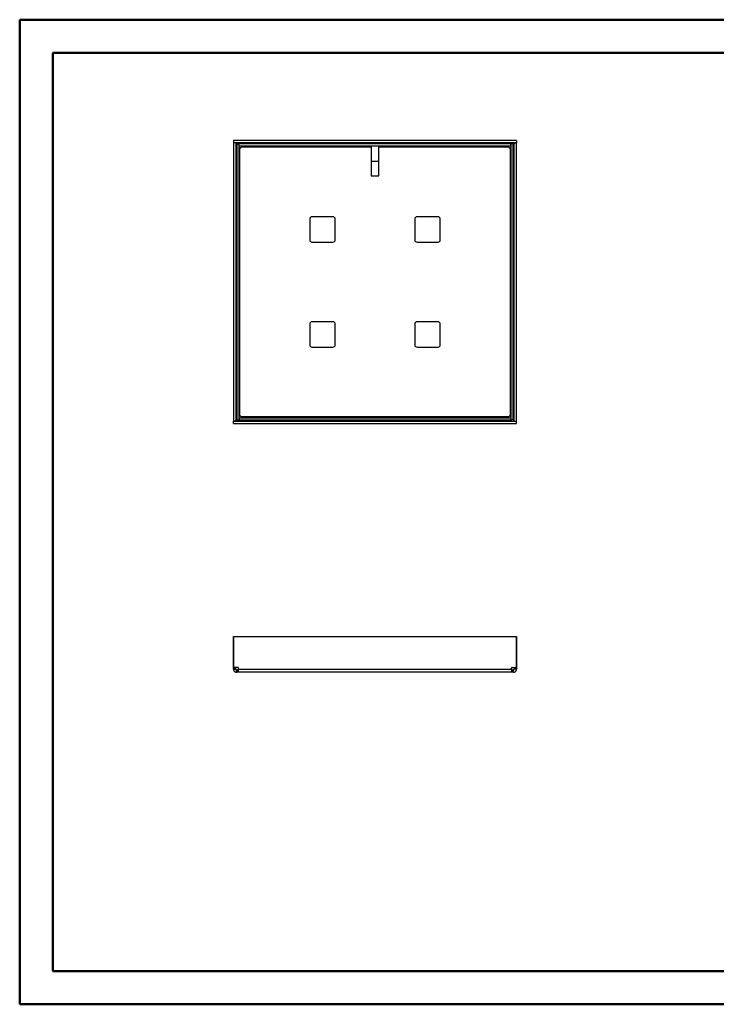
# Model space of a CAD drawing. Header units: millimetres. Extents: x 0 to 420, y 0 to 297.
# Tile 1 of 2: x 0 to 210, y 0 to 297. Entities that reach past the tile are written whole.
import ezdxf

# ---------------------------------------------------------------- set-up
doc = ezdxf.new("R2010")
doc.units = ezdxf.units.MM

msp = doc.modelspace()

# ---------------------------------------------------------------- linework, layer by layer
at = {"color": 7, "linetype": 'Continuous', "lineweight": 50}
for p, q in [((0.38, 0.21), (0.38, 297.21)), ((0.38, 297.21), (420.38, 297.21)), ((10.38, 10.21), (10.38, 287.21)), ((10.38, 287.21), (410.38, 287.21)), ((10.38, 10.21), (410.38, 10.21)), ((0.38, 0.21), (420.38, 0.21))]:
    msp.add_line(p, q, dxfattribs=at)
at = {"color": 7, "linetype": 'Continuous', "lineweight": 25}
for p, q in [((65.49, 260.1), (64.82, 260.1)), ((64.82, 260.1), (64.82, 176.13)), ((150.12, 260.78), (64.86, 260.78)), ((64.86, 260.78), (64.86, 260.12)), ((150.12, 260.12), (64.86, 260.12)), ((65.49, 260.1), (65.49, 176.13)), ((65.76, 176.93), (65.76, 259.3)), ((65.76, 259.3), (65.82, 259.3)), ((65.82, 259.75), (65.82, 176.48)), ((65.82, 259.75), (66.49, 259.75)), ((66.31, 259.85), (148.67, 259.85)), ((66.31, 259.75), (66.31, 259.85)), ((66.49, 259.75), (66.49, 176.48)), ((66.51, 259.11), (66.51, 259.78)), ((148.47, 259.78), (66.51, 259.78)), ((148.47, 259.11), (66.51, 259.11)), ((66.76, 177.76), (66.76, 258.47)), ((66.81, 258.47), (66.76, 258.47)), ((67.14, 258.85), (106.32, 258.85)), ((67.14, 258.85), (67.14, 258.8)), ((106.32, 258.85), (106.32, 259.11)), ((106.32, 258.85), (106.32, 250.12)), ((108.66, 259.11), (108.66, 258.85)), ((108.66, 258.85), (147.84, 258.85)), ((108.66, 250.12), (108.66, 258.85)), ((147.84, 258.8), (147.84, 258.85)), ((148.22, 258.47), (148.17, 258.47)), ((148.22, 258.47), (148.22, 177.76)), ((148.47, 259.11), (148.47, 259.78)), ((148.49, 176.48), (148.49, 259.75)), ((149.16, 259.75), (148.49, 259.75)), ((148.67, 259.85), (148.67, 259.75)), ((149.16, 176.48), (149.16, 259.75)), ((149.16, 259.3), (149.22, 259.3)), ((149.22, 259.3), (149.22, 176.93)), ((149.49, 176.13), (149.49, 260.1)), ((149.49, 260.1), (150.16, 260.1)), ((150.12, 260.78), (150.12, 260.12)), ((150.16, 176.13), (150.16, 260.1)), ((108.66, 254.45), (106.32, 254.45)), ((106.32, 250.12), (108.66, 250.12)), ((94.82, 237.78), (88.49, 237.78)), ((126.49, 237.78), (120.16, 237.78)), ((87.82, 237.12), (87.82, 230.78)), ((95.49, 230.78), (95.49, 237.12)), ((119.49, 237.12), (119.49, 230.78)), ((127.16, 230.78), (127.16, 237.12)), ((88.49, 230.12), (94.82, 230.12)), ((120.16, 230.12), (126.49, 230.12)), ((87.82, 205.45), (87.82, 199.12)), ((94.82, 206.12), (88.49, 206.12)), ((95.49, 199.12), (95.49, 205.45)), ((119.49, 205.45), (119.49, 199.12)), ((126.49, 206.12), (120.16, 206.12)), ((127.16, 199.12), (127.16, 205.45)), ((88.49, 198.45), (94.82, 198.45)), ((120.16, 198.45), (126.49, 198.45)), ((65.49, 176.13), (64.82, 176.13)), ((64.86, 175.45), (64.86, 176.11)), ((64.86, 176.11), (150.12, 176.11)), ((64.86, 175.45), (150.12, 175.45)), ((65.82, 176.93), (65.76, 176.93)), ((65.82, 176.48), (66.49, 176.48)), ((66.31, 176.38), (66.31, 176.48)), ((148.67, 176.38), (66.31, 176.38)), ((66.51, 177.12), (148.47, 177.12)), ((66.51, 177.12), (66.51, 176.45)), ((66.51, 176.45), (148.47, 176.45)), ((66.76, 177.76), (66.81, 177.76)), ((67.14, 177.43), (67.14, 177.38)), ((147.84, 177.38), (67.14, 177.38)), ((147.84, 177.38), (147.84, 177.43)), ((148.17, 177.76), (148.22, 177.76)), ((148.47, 177.12), (148.47, 176.45)), ((149.16, 176.48), (148.49, 176.48)), ((148.67, 176.48), (148.67, 176.38)), ((149.22, 176.93), (149.16, 176.93)), ((149.49, 176.13), (150.16, 176.13)), ((150.12, 175.45), (150.12, 176.11)), ((64.86, 111.12), (64.82, 111.12)), ((64.82, 111.12), (64.82, 101.85)), ((64.86, 111.12), (150.12, 111.12)), ((64.86, 101.85), (64.86, 111.12)), ((150.12, 101.85), (150.12, 111.12)), ((150.12, 111.12), (150.16, 111.12)), ((150.16, 111.12), (150.16, 101.85)), ((64.82, 101.85), (64.86, 101.85)), ((64.82, 101.69), (64.82, 101.85)), ((64.82, 101.69), (65.49, 101.69)), ((64.82, 101.3), (64.82, 101.69)), ((64.82, 101.3), (65.49, 101.3)), ((66.14, 101.85), (64.86, 101.85)), ((65.49, 101.69), (65.49, 101.85)), ((65.49, 101.3), (65.49, 101.69)), ((65.76, 100.37), (65.76, 101.04)), ((66.14, 101.04), (65.76, 101.04)), ((66.14, 100.37), (66.14, 101.04)), ((66.31, 101.04), (66.14, 101.04)), ((66.31, 101.3), (66.31, 101.69)), ((66.31, 101.3), (148.67, 101.3)), ((148.67, 101.3), (148.67, 101.69)), ((148.84, 101.04), (148.67, 101.04)), ((148.84, 101.85), (150.12, 101.85)), ((148.84, 100.37), (148.84, 101.04)), ((149.22, 101.04), (148.84, 101.04)), ((149.22, 100.37), (149.22, 101.04)), ((149.49, 101.85), (149.49, 101.69)), ((150.16, 101.69), (149.49, 101.69)), ((149.49, 101.69), (149.49, 101.3)), ((150.16, 101.3), (149.49, 101.3)), ((150.16, 101.85), (150.12, 101.85)), ((150.16, 101.85), (150.16, 101.69)), ((150.16, 101.69), (150.16, 101.3)), ((66.14, 100.37), (65.76, 100.37)), ((66.31, 100.37), (66.14, 100.37)), ((148.67, 100.37), (66.31, 100.37)), ((148.84, 100.37), (148.67, 100.37)), ((149.22, 100.37), (148.84, 100.37))]:
    msp.add_line(p, q, dxfattribs=at)
for centre, radius, start, end in [((66.81, 258.8), 0.333, 270, 0), ((148.17, 258.8), 0.333, 180, 270), ((88.49, 237.12), 0.667, 90, 180), ((94.82, 237.12), 0.667, 0, 90), ((120.16, 237.12), 0.667, 90, 180), ((126.49, 237.12), 0.667, 0, 90), ((88.49, 230.78), 0.667, 180, 270), ((94.82, 230.78), 0.667, 270, 0), ((120.16, 230.78), 0.667, 180, 270), ((126.49, 230.78), 0.667, 270, 0), ((88.49, 205.45), 0.667, 90, 180), ((94.82, 205.45), 0.667, 0, 90), ((120.16, 205.45), 0.667, 90, 180), ((126.49, 205.45), 0.667, 0, 90), ((88.49, 199.12), 0.667, 180, 270), ((94.82, 199.12), 0.667, 270, 0), ((120.16, 199.12), 0.667, 180, 270), ((126.49, 199.12), 0.667, 270, 0), ((66.81, 177.43), 0.333, 0, 90), ((148.17, 177.43), 0.333, 90, 180), ((66.14, 101.69), 0.167, 0, 90), ((148.84, 101.69), 0.167, 90, 180)]:
    msp.add_arc(centre, radius, start, end, dxfattribs=at)
for points in [[(65.76, 259.3), (65.72, 259.3), (65.65, 259.3), (65.56, 259.3), (65.5, 259.3), (65.49, 259.3), (65.49, 259.3)], [(66.31, 260.12), (66.31, 260.11), (66.31, 260.1), (66.31, 260.04), (66.31, 259.95), (66.31, 259.88), (66.31, 259.85)], [(66.76, 258.47), (66.72, 258.47), (66.65, 258.47), (66.56, 258.47), (66.5, 258.47), (66.49, 258.47), (66.49, 258.47)], [(67.14, 259.11), (67.14, 259.11), (67.14, 259.1), (67.14, 259.04), (67.14, 258.95), (67.14, 258.88), (67.14, 258.85)], [(147.84, 258.85), (147.84, 258.88), (147.84, 258.95), (147.84, 259.04), (147.84, 259.1), (147.84, 259.11), (147.84, 259.11)], [(148.49, 258.47), (148.49, 258.47), (148.48, 258.47), (148.42, 258.47), (148.33, 258.47), (148.26, 258.47), (148.22, 258.47)], [(148.67, 259.85), (148.67, 259.88), (148.67, 259.95), (148.67, 260.04), (148.67, 260.1), (148.67, 260.11), (148.67, 260.12)], [(149.49, 259.3), (149.49, 259.3), (149.48, 259.3), (149.42, 259.3), (149.33, 259.3), (149.26, 259.3), (149.22, 259.3)], [(65.49, 176.93), (65.49, 176.93), (65.5, 176.93), (65.56, 176.93), (65.65, 176.93), (65.72, 176.93), (65.76, 176.93)], [(66.31, 176.38), (66.31, 176.35), (66.31, 176.28), (66.31, 176.19), (66.31, 176.13), (66.31, 176.12), (66.31, 176.11)], [(66.49, 177.76), (66.49, 177.76), (66.5, 177.76), (66.56, 177.76), (66.65, 177.76), (66.72, 177.76), (66.76, 177.76)], [(67.14, 177.38), (67.14, 177.35), (67.14, 177.28), (67.14, 177.19), (67.14, 177.13), (67.14, 177.12), (67.14, 177.12)], [(147.84, 177.12), (147.84, 177.12), (147.84, 177.13), (147.84, 177.19), (147.84, 177.28), (147.84, 177.35), (147.84, 177.38)], [(148.22, 177.76), (148.26, 177.76), (148.33, 177.76), (148.42, 177.76), (148.48, 177.76), (148.49, 177.76), (148.49, 177.76)], [(148.67, 176.11), (148.67, 176.12), (148.67, 176.13), (148.67, 176.19), (148.67, 176.28), (148.67, 176.35), (148.67, 176.38)], [(149.22, 176.93), (149.26, 176.93), (149.33, 176.93), (149.42, 176.93), (149.48, 176.93), (149.49, 176.93), (149.49, 176.93)], [(64.82, 101.3), (64.84, 101.18), (64.87, 100.94), (65.08, 100.63), (65.39, 100.41), (65.63, 100.38), (65.76, 100.37)], [(65.49, 101.3), (65.49, 101.27), (65.5, 101.2), (65.56, 101.11), (65.65, 101.05), (65.72, 101.04), (65.76, 101.04)], [(66.31, 100.37), (66.31, 100.38), (66.31, 100.41), (66.31, 100.63), (66.31, 100.94), (66.31, 101.18), (66.31, 101.3)], [(148.67, 101.3), (148.67, 101.18), (148.67, 100.94), (148.67, 100.63), (148.67, 100.41), (148.67, 100.38), (148.67, 100.37)], [(149.22, 101.04), (149.26, 101.04), (149.33, 101.05), (149.42, 101.11), (149.48, 101.2), (149.49, 101.27), (149.49, 101.3)], [(149.22, 100.37), (149.35, 100.38), (149.59, 100.41), (149.9, 100.63), (150.11, 100.94), (150.14, 101.18), (150.16, 101.3)]]:
    msp.add_open_spline(points, degree=3, dxfattribs=at)

doc.saveas('drawing.dxf')
